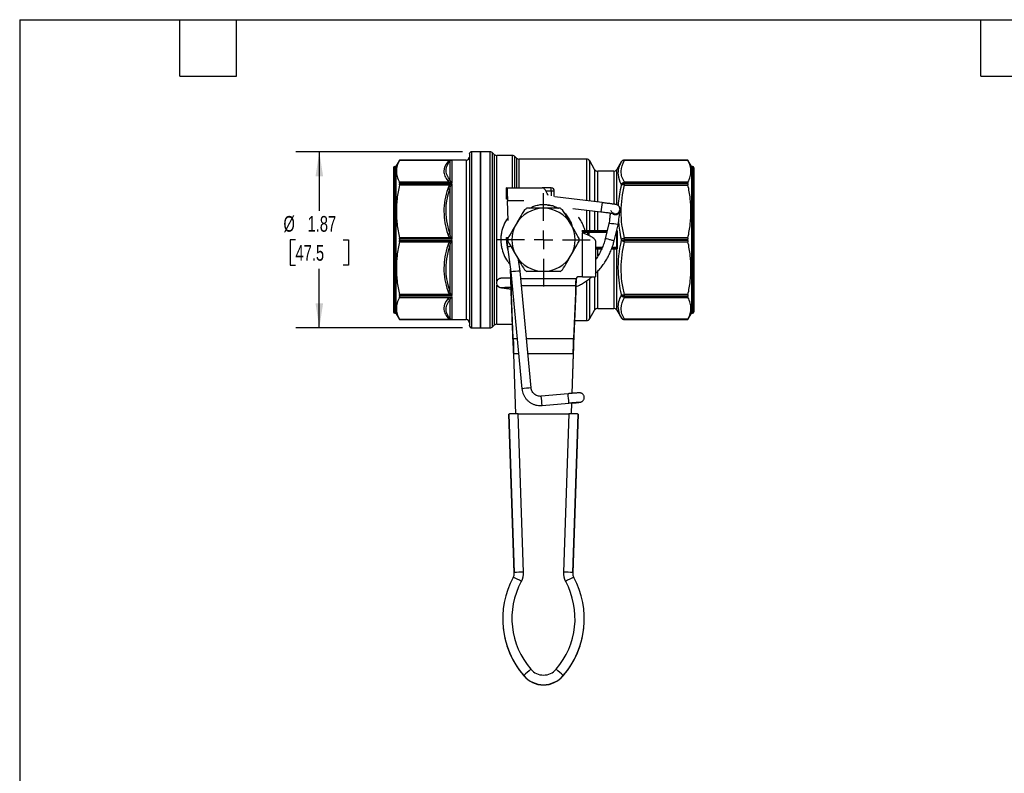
# Model space of a CAD drawing. Header units: inches. Extents: x 0.5 to 21.5, y 0.5 to 16.5.
# Tile 6 of 18: x 0.5 to 10.9, y 8.5 to 16.5. Entities that reach past the tile are written whole.
import ezdxf

# ---------------------------------------------------------------- set-up
doc = ezdxf.new("R2010")
doc.units = ezdxf.units.IN
doc.header["$LTSCALE"] = 2
doc.header["$MEASUREMENT"] = 0
doc.linetypes.add('SLD-Center', pattern=[0.75, 0.6, -0.05, 0.05, -0.05])
doc.linetypes.add('SLD-Solid', pattern=[0])
doc.layers.add('CENTER', color=40, linetype='SLD-Center')
doc.layers.add('DIMENSIONS', color=140, linetype='SLD-Solid', lineweight=25)
doc.layers.add('TEXT', color=140, linetype='SLD-Solid', lineweight=25)
doc.styles.add('SLDTEXTSTYLE0', font='TXT', dxfattribs={"width": 0.7})
doc.dimstyles.new('SLDDIMSTYLE0', dxfattribs={"dimtxt": 0.169922, "dimasz": 0.26, "dimexe": 0, "dimexo": 0.0625, "dimgap": 0.04248, "dimtad": 0, "dimtih": 1, "dimtoh": 1, "dimrnd": 1e-09, "dimzin": 12, "dimdsep": 46, "dimtxsty": 'SLDTEXTSTYLE0', "dimsah": 1, "dimcen": 0.09, "dimadec": 0, "dimazin": 3, "dimtfac": 1, "dimtofl": 0, "dimtmove": 0, "dimatfit": 3, "dimfxl": 0, "dimfrac": 2, "dimtolj": 1, "dimtzin": 12, "dimarcsym": 0})

# ---------------------------------------------------------------- blocks, each defined once
blk = doc.blocks.new('_D_8')
at = {"layer": 'DIMENSIONS'}
for p, q in [((5.199, 15.098), (3.43, 15.098)), ((3.68, 15.098), (3.68, 14.471)), ((3.427, 14.163), (3.37, 14.163)), ((3.37, 14.163), (3.37, 13.893)), ((3.932, 14.163), (3.989, 14.163)), ((3.989, 14.163), (3.989, 13.893)), ((3.37, 13.893), (3.427, 13.893)), ((3.68, 13.228), (3.68, 13.855)), ((3.989, 13.893), (3.932, 13.893)), ((5.199, 13.228), (3.43, 13.228))]:
    blk.add_line(p, q, dxfattribs=at)
for points in [[(3.68, 15.098), (3.64, 14.838), (3.72, 14.838)], [(3.68, 13.228), (3.72, 13.488), (3.64, 13.488)]]:
    blk.add_solid(points, dxfattribs=at)
at = {"layer": 'DIMENSIONS', "char_height": 0.1667, "attachment_point": 1, "style": 'SLDTEXTSTYLE0'}
for s, insert in [('%%c', (3.299, 14.416)), ('1.87', (3.555, 14.416)), ('47.5', (3.427, 14.108))]:
    blk.add_mtext(s, dxfattribs=dict(at, insert=insert))
blk = doc.blocks.new('SW_CENTERMARKSYMBOL_1')
at = {"layer": 'CENTER', "color": 0}
for p, q in [((0, 0.2), (0, 0.494)), ((-0.2, 0), (-0.494, 0)), ((0, 0), (-0.1, 0)), ((0, 0), (0, 0.1)), ((0, 0), (0, -0.1)), ((0, 0), (0.1, 0)), ((0.2, 0), (0.494, 0)), ((0, -0.2), (0, -0.494))]:
    blk.add_line(p, q, dxfattribs=at)

msp = doc.modelspace()

# ---------------------------------------------------------------- linework, layer by layer
for p, q in [((5.272, 15.071), (5.272, 13.256)), ((5.39, 15.098), (5.299, 15.098)), ((5.299, 13.228), (5.299, 15.098)), ((5.491, 15.098), (5.39, 15.098)), ((5.39, 15.098), (5.39, 14.163)), ((5.39, 14.521), (5.39, 15.098)), ((5.491, 15.098), (5.491, 13.228)), ((5.536, 15.07), (5.519, 15.087)), ((5.519, 13.24), (5.519, 15.087)), ((5.536, 15.07), (5.536, 13.256)), ((5.728, 15.059), (5.563, 15.059)), ((5.563, 13.723), (5.563, 15.059)), ((5.728, 15.059), (5.728, 14.714)), ((5.772, 15.031), (5.755, 15.047)), ((5.755, 14.714), (5.755, 15.047)), ((4.532, 15.01), (4.492, 14.941)), ((4.531, 15.007), (5.065, 15.007)), ((5.24, 15.01), (4.532, 15.01)), ((4.532, 15.01), (5.088, 15.01)), ((4.532, 15.01), (4.532, 15.01)), ((5.065, 14.998), (5.065, 14.803)), ((5.088, 14.768), (5.088, 15.01)), ((5.24, 15.01), (5.24, 13.317)), ((5.772, 15.031), (5.772, 14.714)), ((6.517, 15.02), (5.8, 15.02)), ((5.8, 14.714), (5.8, 15.02)), ((6.517, 15.02), (6.517, 14.578)), ((6.602, 14.911), (6.551, 15)), ((6.551, 14.574), (6.551, 15)), ((6.883, 14.99), (6.838, 14.911)), ((6.883, 14.99), (6.883, 14.99)), ((7.59, 15.01), (6.918, 15.01)), ((6.918, 15.007), (6.918, 15.01)), ((7.59, 15.01), (6.918, 15.01)), ((6.918, 15.01), (6.918, 15.01)), ((6.918, 15.007), (7.592, 15.007)), ((7.63, 14.941), (7.59, 15.01)), ((7.59, 15.01), (7.59, 15.01)), ((4.468, 14.929), (4.468, 13.398)), ((4.492, 14.941), (4.48, 14.941)), ((4.48, 14.941), (4.48, 13.386)), ((4.492, 14.941), (4.492, 13.386)), ((6.602, 14.911), (6.602, 14.568)), ((6.804, 14.892), (6.636, 14.892)), ((6.636, 14.564), (6.636, 14.892)), ((6.804, 14.892), (6.804, 14.542)), ((6.838, 14.536), (6.838, 14.911)), ((7.642, 14.941), (7.63, 14.941)), ((7.63, 14.941), (7.63, 13.386)), ((7.642, 14.941), (7.642, 13.386)), ((7.653, 14.929), (7.653, 13.398)), ((5.065, 14.774), (4.531, 14.774)), ((4.531, 14.746), (5.065, 14.746)), ((4.532, 14.768), (4.532, 14.756)), ((5.088, 14.768), (4.532, 14.768)), ((4.532, 14.756), (5.088, 14.756)), ((5.088, 14.171), (5.088, 14.756)), ((6.883, 14.752), (6.883, 14.743)), ((6.918, 14.766), (6.918, 14.775)), ((7.592, 14.775), (6.918, 14.775)), ((6.918, 14.757), (6.918, 14.766)), ((6.918, 14.766), (7.59, 14.766)), ((6.918, 14.745), (6.918, 14.757)), ((7.59, 14.757), (6.918, 14.757)), ((6.918, 14.745), (7.592, 14.745)), ((7.59, 14.757), (7.59, 14.766)), ((5.065, 14.703), (5.065, 14.234)), ((5.665, 14.596), (5.665, 14.714)), ((5.671, 14.714), (5.665, 14.714)), ((5.671, 14.596), (5.671, 14.714)), ((5.671, 14.714), (6.046, 14.714)), ((6.142, 14.714), (6.046, 14.714)), ((6.084, 14.683), (6.142, 14.683)), ((6.142, 14.683), (6.142, 14.714)), ((6.142, 14.683), (6.173, 14.683)), ((6.142, 14.683), (6.142, 14.629)), ((6.173, 14.622), (6.173, 14.683)), ((5.671, 14.596), (5.665, 14.596)), ((5.685, 14.37), (5.676, 14.577)), ((5.852, 14.577), (5.676, 14.577)), ((6.102, 14.53), (6.13, 14.527)), ((6.681, 14.558), (6.18, 14.62)), ((5.39, 13.228), (5.39, 14.521)), ((6.371, 14.497), (6.669, 14.461)), ((6.517, 14.479), (6.517, 14.259)), ((6.551, 14.259), (6.551, 14.475)), ((6.602, 14.469), (6.602, 14.259)), ((6.636, 14.259), (6.636, 14.465)), ((6.871, 14.488), (6.87, 14.492)), ((6.87, 14.482), (6.871, 14.488)), ((6.87, 14.474), (6.87, 14.477)), ((6.871, 14.488), (6.871, 14.492)), ((6.871, 14.479), (6.871, 14.488)), ((6.87, 14.477), (6.871, 14.479)), ((6.754, 14.336), (6.714, 14.174)), ((6.809, 14.151), (6.852, 14.324)), ((6.526, 14.252), (6.467, 14.252)), ((6.468, 14.245), (6.526, 14.245)), ((6.468, 14.239), (6.472, 14.236)), ((6.472, 13.77), (6.472, 14.236)), ((6.517, 14.259), (6.5, 14.259)), ((6.539, 14.252), (6.526, 14.252)), ((6.526, 14.245), (6.526, 14.214)), ((6.733, 14.252), (6.539, 14.252)), ((6.543, 14.206), (6.542, 14.245)), ((6.542, 14.245), (6.732, 14.245)), ((6.735, 14.259), (6.636, 14.259)), ((6.832, 14.245), (6.835, 14.245)), ((6.838, 14.259), (6.838, 14.268)), ((5.065, 14.183), (4.531, 14.183)), ((4.531, 14.143), (5.065, 14.143)), ((5.088, 14.171), (4.532, 14.171)), ((4.532, 14.171), (4.532, 14.155)), ((4.532, 14.155), (5.088, 14.155)), ((5.088, 13.571), (5.088, 14.155)), ((5.39, 14.163), (5.39, 13.228)), ((5.665, 14.183), (5.678, 14.086)), ((5.665, 14.163), (5.666, 14.179)), ((5.666, 14.183), (5.666, 14.189)), ((6.61, 14.151), (6.61, 13.77)), ((6.883, 14.17), (6.883, 14.157)), ((6.918, 14.17), (6.918, 14.185)), ((7.592, 14.185), (6.918, 14.185)), ((6.918, 14.157), (6.918, 14.17)), ((6.918, 14.17), (7.59, 14.17)), ((6.918, 14.142), (6.918, 14.157)), ((7.59, 14.157), (6.918, 14.157)), ((6.918, 14.142), (7.592, 14.142)), ((7.59, 14.157), (7.59, 14.17)), ((5.065, 14.093), (5.065, 13.623)), ((5.678, 14.086), (5.712, 13.822)), ((6.683, 14.082), (6.61, 14.082)), ((6.61, 14.075), (6.68, 14.075)), ((6.636, 13.992), (6.636, 14.068)), ((6.636, 14.068), (6.677, 14.068)), ((6.783, 14.068), (6.804, 14.068)), ((6.785, 14.075), (6.831, 14.075)), ((6.835, 14.082), (6.788, 14.082)), ((6.804, 14.068), (6.804, 13.435)), ((6.838, 13.415), (6.838, 14.067)), ((5.81, 13.831), (5.794, 13.952)), ((5.712, 13.752), (5.708, 13.853)), ((5.712, 13.822), (5.83, 12.581)), ((5.928, 12.591), (5.81, 13.831)), ((6.636, 13.435), (6.636, 13.831)), ((5.712, 13.752), (5.719, 13.752)), ((5.712, 13.751), (5.712, 13.75)), ((5.818, 13.752), (6.406, 13.752)), ((6.405, 13.751), (6.405, 13.75)), ((6.472, 13.77), (6.425, 13.77)), ((6.472, 13.77), (6.61, 13.77)), ((6.517, 13.727), (6.517, 13.307)), ((6.551, 13.327), (6.551, 13.752)), ((6.602, 13.77), (6.602, 13.415)), ((5.563, 13.268), (5.563, 13.683)), ((5.738, 13.117), (5.716, 13.674)), ((5.716, 13.674), (5.716, 13.615)), ((5.726, 13.674), (5.716, 13.674)), ((5.738, 13.058), (5.716, 13.615)), ((6.402, 13.674), (5.825, 13.674)), ((6.402, 13.674), (6.379, 13.117)), ((6.402, 13.615), (6.379, 13.058)), ((6.402, 13.615), (6.402, 13.674)), ((5.065, 13.581), (4.531, 13.581)), ((4.531, 13.552), (5.065, 13.552)), ((4.532, 13.571), (4.532, 13.559)), ((5.088, 13.571), (4.532, 13.571)), ((4.532, 13.559), (5.088, 13.559)), ((5.065, 13.524), (5.065, 13.329)), ((5.088, 13.317), (5.088, 13.559)), ((6.883, 13.583), (6.883, 13.574)), ((7.592, 13.582), (6.918, 13.582)), ((6.918, 13.569), (6.918, 13.582)), ((6.918, 13.569), (7.59, 13.569)), ((6.918, 13.56), (6.918, 13.569)), ((6.918, 13.552), (6.918, 13.56)), ((7.59, 13.56), (6.918, 13.56)), ((6.918, 13.552), (7.592, 13.552)), ((7.59, 13.56), (7.59, 13.569)), ((4.48, 13.386), (4.492, 13.386)), ((4.492, 13.386), (4.532, 13.317)), ((6.551, 13.327), (6.602, 13.415)), ((6.636, 13.435), (6.804, 13.435)), ((6.838, 13.415), (6.883, 13.337)), ((7.59, 13.317), (7.63, 13.386)), ((7.63, 13.386), (7.642, 13.386)), ((5.065, 13.319), (4.531, 13.319)), ((4.532, 13.317), (5.24, 13.317)), ((4.532, 13.317), (4.532, 13.317)), ((5.088, 13.317), (4.532, 13.317)), ((5.728, 13.327), (5.728, 13.268)), ((6.389, 13.307), (6.517, 13.307)), ((6.883, 13.337), (6.883, 13.337)), ((7.592, 13.32), (6.918, 13.32)), ((6.918, 13.317), (6.918, 13.32)), ((6.918, 13.317), (7.59, 13.317)), ((6.918, 13.317), (7.59, 13.317)), ((6.918, 13.317), (6.918, 13.317)), ((7.59, 13.317), (7.59, 13.317)), ((5.299, 13.228), (5.39, 13.228)), ((5.39, 13.228), (5.491, 13.228)), ((5.519, 13.24), (5.536, 13.256)), ((5.563, 13.268), (5.728, 13.268)), ((5.728, 13.268), (5.73, 13.268)), ((5.738, 13.058), (5.738, 13.117)), ((5.738, 13.117), (5.779, 13.117)), ((5.878, 13.117), (6.379, 13.117)), ((6.379, 13.117), (6.379, 13.058)), ((5.765, 12.317), (5.743, 12.952)), ((5.743, 12.952), (5.743, 12.948)), ((5.795, 12.952), (5.743, 12.952)), ((5.765, 12.317), (5.743, 12.948)), ((6.375, 12.952), (5.894, 12.952)), ((6.375, 12.952), (6.36, 12.533)), ((6.375, 12.948), (6.36, 12.533)), ((6.375, 12.948), (6.375, 12.952)), ((6.32, 12.529), (6.036, 12.502)), ((6.045, 12.404), (6.329, 12.431)), ((6.357, 12.434), (6.353, 12.317)), ((6.357, 12.434), (6.353, 12.317)), ((5.691, 12.314), (5.749, 10.63)), ((5.691, 12.311), (5.691, 12.314)), ((5.749, 10.627), (5.691, 12.311)), ((5.847, 10.637), (5.789, 12.317)), ((5.789, 12.317), (6.329, 12.317)), ((6.329, 12.317), (6.271, 10.637)), ((6.369, 10.63), (6.427, 12.314)), ((6.427, 12.311), (6.369, 10.627)), ((6.427, 12.311), (6.427, 12.314)), ((5.749, 10.63), (5.749, 10.627)), ((5.749, 10.624), (5.749, 10.627)), ((6.369, 10.627), (6.369, 10.63)), ((6.369, 10.627), (6.369, 10.624)), ((5.626, 10.14), (5.626, 10.138)), ((6.492, 10.138), (6.492, 10.14)), ((5.85, 9.534), (5.85, 9.537)), ((6.268, 9.534), (6.268, 9.537))]:
    msp.add_line(p, q)
at = {"flags": 128}
msp.add_lwpolyline([(6.602, 14.259), (6.595, 14.259), (6.589, 14.259), (6.583, 14.259), (6.576, 14.259), (6.57, 14.259), (6.563, 14.259), (6.557, 14.259), (6.551, 14.259)], dxfattribs=at)
for centre, radius, start, end in [((5.299, 15.071), 0.0276, 90, 180), ((5.491, 15.059), 0.0394, 45, 90), ((5.563, 15.098), 0.0394, 225, 270), ((5.728, 15.02), 0.0394, 45, 90), ((5.24, 15.041), 0.0315, 270, 0), ((5.8, 15.059), 0.0394, 225, 270), ((6.517, 14.98), 0.0394, 30, 90), ((6.918, 14.97), 0.0394, 90, 150), ((6.918, 14.97), 0.0394, 89.9997, 149.9988), ((4.48, 14.929), 0.0118, 90, 180), ((6.636, 14.931), 0.0394, 210, 270), ((6.804, 14.931), 0.0394, 270, 330), ((7.642, 14.929), 0.0118, 0, 90), ((6.916, 14.722), 0.044, 87.621, 137.1048), ((6.916, 14.713), 0.0444, 87.564, 136.5377), ((6.142, 14.683), 0.0315, 0, 90), ((14.673, 13.527), 8.058, 172.6512, 173.351), ((6.059, 14.163), 0.335, 90, 150), ((6.059, 14.163), 0.378, 117.6972, 122.3028), ((6.059, 14.163), 0.335, 30, 90), ((6.059, 14.163), 0.378, 57.6972, 62.3028), ((6.821, 14.48), 0.0492, 225.4748, 352.99), ((6.821, 14.488), 0.0492, 253.7945, 352.9908), ((6.059, 14.163), 0.335, 150, 210), ((6.059, 14.163), 0.335, 330, 30), ((6.699, 13.478), 0.86, 79.7195, 86.2795), ((5.71, 13.978), 0.21, 96.8339, 102.414), ((6.059, 14.163), 0.394, 180, 195.5585), ((6.059, 14.163), 0.378, 177.6972, 182.3028), ((6.059, 14.163), 0.378, 357.6972, 2.3028), ((6.914, 11.202), 2.968, 89.9283, 90.5865), ((6.914, 17.125), 2.968, 269.4135, 270.0717), ((5.768, 13.627), 0.468, 96.646, 101.1192), ((6.059, 14.163), 0.335, 210, 270), ((6.059, 14.163), 0.335, 270, 330), ((5.84, 12.998), 0.834, 92.0689, 98.8359), ((6.059, 14.163), 0.378, 237.6972, 242.3028), ((6.059, 14.163), 0.378, 297.6972, 302.3028), ((6.425, 13.75), 0.0197, 90, 172.7877), ((6.916, 13.614), 0.0444, 223.4623, 272.436), ((6.916, 13.604), 0.044, 222.8952, 272.379), ((4.48, 13.398), 0.0118, 180, 270), ((6.636, 13.396), 0.0394, 90, 150), ((6.804, 13.396), 0.0394, 30, 90), ((7.642, 13.398), 0.0118, 270, 360), ((5.24, 13.285), 0.0315, 360, 90), ((6.517, 13.346), 0.0394, 270, 330), ((6.918, 13.356), 0.0394, 210, 270), ((6.918, 13.356), 0.0394, 210.0012, 270.0003), ((5.299, 13.256), 0.0276, 180, 270), ((5.491, 13.268), 0.0394, 270, 315), ((5.563, 13.228), 0.0394, 90, 135), ((5.959, 11.757), 0.834, 92.0696, 98.8346), ((-1.509, 11.733), 7.584, 5.0793, 5.8229), ((-1.248, 11.758), 7.607, 5.0805, 5.8218), ((6.55, 10.14), 0.924, 151.6081, 220.7716), ((5.651, 10.627), 0.0983, 331.6072, 1.9775), ((5.443, 9.884), 0.756, 59.7527, 67.1004), ((5.847, 9.925), 0.712, 89.9984, 97.9439), ((5.651, 10.63), 0.197, 331.6072, 1.9775), ((5.568, 10.14), 0.924, 319.2284, 28.3919), ((6.467, 10.63), 0.197, 178.0225, 208.3928), ((6.271, 9.925), 0.712, 82.0561, 90.0016), ((6.675, 9.884), 0.756, 112.8996, 120.2473), ((6.467, 10.627), 0.0983, 178.0225, 208.3928), ((6.55, 10.144), 0.826, 151.608, 220.7716), ((5.568, 10.144), 0.826, 319.2287, 28.3917), ((6.55, 10.138), 0.924, 180.0022, 220.7697), ((5.568, 10.138), 0.924, 319.2303, 359.9978), ((6.567, 8.822), 1.012, 129.3624, 135.0643), ((6.059, 9.717), 0.276, 220.7739, 319.2261), ((6.059, 9.714), 0.276, 220.7739, 319.2261), ((6.059, 9.72), 0.177, 220.7732, 319.2268), ((5.551, 8.822), 1.012, 44.9357, 50.6376)]:
    msp.add_arc(centre, radius, start, end)
for centre, major_axis, ratio, start_param, end_param in [((6.834, 14.253), (0.00675, 0.00472), 0.540342, 0.627953, 0.703117), ((6.762, 14.163), (0.0474, -0.0118), 0.019696, 1.575365, 3.142341), ((6.762, 14.163), (0.0474, -0.0118), 0.019696, 6.281286, 7.85855), ((6.828, 14.078), (0.00407, -0.00263), 0.399009, 5.729649, 5.803931), ((6.834, 14.073), (0.00675, -0.00472), 0.540342, 5.580068, 5.655233), ((5.61, 13.706), (0.0489, -0.0058), 0.992351, 3.138408, 3.660122), ((5.61, 13.706), (0.0489, -0.0058), 0.992351, 3.138408, 3.305324), ((5.61, 13.706), (0.0489, -0.0058), 0.992351, 2.759333, 3.138408), ((5.61, 13.706), (0.0489, -0.0058), 0.992351, 3.61368, 4.98987), ((5.61, 13.706), (0.0489, -0.0058), 0.992351, 3.660122, 4.989868), ((5.789, 12.314), (0.0985, 0), 0.034879, 1.570796, 3.141593), ((6.329, 12.314), (0.0985, 0), 0.034879, 0, 1.570796)]:
    msp.add_ellipse(centre, major_axis=major_axis, ratio=ratio, start_param=start_param, end_param=end_param)
for points, knots in [([(4.531, 15.007), (4.519, 14.986), (4.511, 14.967), (4.5, 14.928), (4.498, 14.91), (4.498, 14.872), (4.5, 14.853), (4.511, 14.815), (4.519, 14.795), (4.531, 14.774)], [0, 0, 0, 0, 0.25, 0.25, 0.5, 0.5, 0.75, 0.75, 1, 1, 1, 1]), ([(5.043, 14.991), (5.018, 14.958), (5.003, 14.925), (5.002, 14.874), (5.006, 14.857), (5.02, 14.823), (5.03, 14.807), (5.043, 14.791)], [0, 0, 0, 0, 0.5, 0.5, 0.75, 0.75, 1, 1, 1, 1]), ([(5.065, 14.803), (5.044, 14.829), (5.01, 14.894), (5.036, 14.961), (5.065, 14.998)], [0, 0, 0, 0, 0.575193, 1.342116, 1.342116, 1.342116, 1.342116]), ([(5.088, 15.01), (5.088, 15.01), (5.087, 15.01), (5.08, 15.01), (5.072, 15.009), (5.065, 15.007)], [-0.08395482, -0.08395482, -0.08395482, -0.08395482, -0.08246334, -0.08246334, 0, 0, 0, 0]), ([(5.076, 15.007), (5.08, 15.009), (5.084, 15.01), (5.088, 15.01), (5.088, 15.01), (5.088, 15.01)], [-0.08395482, -0.08395482, -0.08395482, -0.08395482, -0.00149148, -0.00149148, 0, 0, 0, 0]), ([(6.883, 14.99), (6.859, 14.947), (6.837, 14.867), (6.865, 14.786), (6.883, 14.752)], [0, 0, 0, 0, 0.88516, 1.54903, 1.54903, 1.54903, 1.54903]), ([(6.918, 14.775), (6.907, 14.794), (6.898, 14.813), (6.886, 14.852), (6.883, 14.871), (6.884, 14.93), (6.896, 14.969), (6.918, 15.007)], [0, 0, 0, 0, 0.25, 0.25, 0.5, 0.5, 1, 1, 1, 1]), ([(7.592, 14.775), (7.603, 14.795), (7.611, 14.815), (7.622, 14.853), (7.624, 14.872), (7.624, 14.909), (7.622, 14.928), (7.611, 14.966), (7.603, 14.986), (7.592, 15.007)], [0, 0, 0, 0, 0.25, 0.25, 0.5, 0.5, 0.75, 0.75, 1, 1, 1, 1]), ([(4.531, 14.746), (4.519, 14.696), (4.511, 14.648), (4.5, 14.555), (4.498, 14.51), (4.498, 14.419), (4.5, 14.374), (4.511, 14.281), (4.519, 14.234), (4.531, 14.183)], [0, 0, 0, 0, 0.25, 0.25, 0.5, 0.5, 0.75, 0.75, 1, 1, 1, 1]), ([(5.065, 14.774), (5.072, 14.773), (5.08, 14.77), (5.087, 14.768), (5.088, 14.768), (5.088, 14.768)], [-0.00149148, -0.00149148, -0.00149148, -0.00149148, 0.08097186, 0.08097186, 0.08246334, 0.08246334, 0.08246334, 0.08246334]), ([(5.088, 14.756), (5.088, 14.756), (5.087, 14.756), (5.08, 14.753), (5.072, 14.75), (5.065, 14.746)], [-0.08395478, -0.08395478, -0.08395478, -0.08395478, -0.08246738, -0.08246738, 0, 0, 0, 0]), ([(5.088, 14.768), (5.088, 14.768), (5.088, 14.768), (5.084, 14.773), (5.08, 14.778), (5.076, 14.782)], [-0.00149148, -0.00149148, -0.00149148, -0.00149148, 0, 0, 0.08246334, 0.08246334, 0.08246334, 0.08246334]), ([(5.076, 14.738), (5.08, 14.744), (5.084, 14.75), (5.088, 14.756), (5.088, 14.756), (5.088, 14.756)], [-0.08395478, -0.08395478, -0.08395478, -0.08395478, -0.0014874, -0.0014874, 0, 0, 0, 0]), ([(6.883, 14.743), (6.877, 14.711), (6.864, 14.648), (6.854, 14.576), (6.852, 14.535), (6.852, 14.527)], [0, 0, 0, 0, 0.448494, 0.88272, 1, 1, 1, 1]), ([(6.918, 14.185), (6.907, 14.231), (6.898, 14.277), (6.886, 14.371), (6.883, 14.418), (6.884, 14.559), (6.896, 14.653), (6.918, 14.745)], [0, 0, 0, 0, 0.25, 0.25, 0.5, 0.5, 1, 1, 1, 1]), ([(7.592, 14.185), (7.603, 14.235), (7.611, 14.282), (7.622, 14.375), (7.624, 14.42), (7.624, 14.51), (7.622, 14.555), (7.611, 14.647), (7.603, 14.695), (7.592, 14.745)], [0, 0, 0, 0, 0.25, 0.25, 0.5, 0.5, 0.75, 0.75, 1, 1, 1, 1]), ([(5.043, 14.706), (5.03, 14.667), (5.02, 14.627), (5.006, 14.546), (5.002, 14.505), (5.003, 14.383), (5.018, 14.301), (5.043, 14.223)], [0, 0, 0, 0, 0.25, 0.25, 0.5, 0.5, 1, 1, 1, 1]), ([(5.065, 14.234), (5.036, 14.32), (5.01, 14.48), (5.044, 14.638), (5.065, 14.703)], [0, 0, 0, 0, 0.766914, 1.3421, 1.3421, 1.3421, 1.3421]), ([(5.671, 14.714), (5.671, 14.714), (5.672, 14.714), (5.672, 14.708), (5.673, 14.702), (5.674, 14.682), (5.674, 14.669), (5.675, 14.643), (5.675, 14.63), (5.676, 14.604), (5.676, 14.59), (5.676, 14.577)], [0, 0, 0, 0, 0.0682739, 0.0682739, 0.2050778, 0.2050778, 0.3418748, 0.3418748, 0.4465485, 0.4465485, 0.5512219, 0.5512219, 0.5512219, 0.5512219]), ([(6.108, 14.635), (6.105, 14.641), (6.097, 14.66), (6.083, 14.686), (6.065, 14.71), (6.052, 14.713), (6.046, 14.714)], [0, 0, 0, 0, 0.129996, 0.389068, 0.694378, 1, 1, 1, 1]), ([(5.914, 14.498), (5.921, 14.502), (5.942, 14.515), (5.979, 14.528), (6.025, 14.538), (6.072, 14.54), (6.119, 14.536), (6.165, 14.523), (6.198, 14.51), (6.214, 14.5), (6.217, 14.498)], [0, 0, 0, 0, 0.083325, 0.227113, 0.372966, 0.520902, 0.6696, 0.818277, 0.967003, 1, 1, 1, 1]), ([(6.102, 14.53), (6.102, 14.53), (6.102, 14.531), (6.103, 14.535), (6.103, 14.536)], [0, 0, 0, 0, 0.870385, 1, 1, 1, 1]), ([(6.87, 14.492), (6.87, 14.495), (6.869, 14.503), (6.865, 14.513), (6.859, 14.521), (6.852, 14.528), (6.845, 14.532), (6.839, 14.534), (6.835, 14.536), (6.832, 14.537), (6.827, 14.538), (6.82, 14.539), (6.809, 14.541), (6.793, 14.543), (6.773, 14.546), (6.752, 14.549), (6.728, 14.552), (6.704, 14.555), (6.688, 14.557), (6.681, 14.558)], [0, 0, 0, 0, 0.0366211, 0.0788259, 0.1162594, 0.1494123, 0.1782602, 0.202774, 0.2235719, 0.2486177, 0.2897573, 0.3667223, 0.4580828, 0.5550625, 0.6482276, 0.7402573, 0.8318414, 0.9232229, 1, 1, 1, 1]), ([(5.857, 14.483), (5.841, 14.455), (5.826, 14.429), (5.797, 14.379), (5.783, 14.355), (5.769, 14.331)], [0, 0, 0, 0, 0.5, 0.5, 1, 1, 1, 1]), ([(6.059, 14.498), (6.031, 14.498), (6.003, 14.498), (5.945, 14.498), (5.915, 14.498), (5.883, 14.498)], [0, 0, 0, 0, 0.5, 0.5, 1, 1, 1, 1]), ([(6.235, 14.498), (6.203, 14.498), (6.173, 14.498), (6.115, 14.498), (6.087, 14.498), (6.059, 14.498)], [0, 0, 0, 0, 0.5, 0.5, 1, 1, 1, 1]), ([(6.349, 14.331), (6.335, 14.355), (6.321, 14.379), (6.292, 14.429), (6.277, 14.455), (6.261, 14.483)], [0, 0, 0, 0, 0.5, 0.5, 1, 1, 1, 1]), ([(6.28, 14.45), (6.281, 14.449), (6.295, 14.437), (6.316, 14.409), (6.341, 14.366), (6.356, 14.333), (6.359, 14.314), (6.36, 14.312)], [0, 0, 0, 0, 0.032586, 0.33395, 0.642254, 0.957433, 1, 1, 1, 1]), ([(6.669, 14.461), (6.673, 14.46), (6.686, 14.458), (6.707, 14.456), (6.731, 14.453), (6.753, 14.45), (6.772, 14.447), (6.788, 14.445), (6.8, 14.443), (6.806, 14.442), (6.808, 14.441), (6.808, 14.441), (6.806, 14.442), (6.802, 14.443), (6.796, 14.446), (6.787, 14.453), (6.779, 14.462), (6.776, 14.47), (6.775, 14.474)], [0, 0, 0, 0, 0.050546, 0.14692, 0.243321, 0.339578, 0.435552, 0.530964, 0.625135, 0.702125, 0.755348, 0.788958, 0.814371, 0.834547, 0.862542, 0.901011, 0.95788, 1, 1, 1, 1]), ([(6.768, 14.448), (6.767, 14.442), (6.766, 14.431), (6.763, 14.409), (6.761, 14.386), (6.758, 14.361), (6.755, 14.344), (6.754, 14.336)], [0, 0, 0, 0, 0.1900275, 0.3932678, 0.5966483, 0.8000926, 1, 1, 1, 1]), ([(6.852, 14.324), (6.853, 14.329), (6.854, 14.342), (6.857, 14.363), (6.86, 14.387), (6.863, 14.41), (6.865, 14.429), (6.867, 14.446), (6.869, 14.46), (6.87, 14.469), (6.87, 14.473), (6.87, 14.475), (6.87, 14.476), (6.87, 14.477), (6.871, 14.478), (6.871, 14.479)], [0, 0, 0, 0, 0.057739, 0.167844, 0.278055, 0.388279, 0.498529, 0.608832, 0.719248, 0.829964, 0.941896, 0.968447, 0.982216, 0.991606, 1, 1, 1, 1]), ([(5.684, 14.4), (5.681, 14.397), (5.662, 14.373), (5.636, 14.321), (5.615, 14.257), (5.607, 14.203), (5.606, 14.163), (5.608, 14.123), (5.616, 14.069), (5.636, 14.005), (5.667, 13.945), (5.693, 13.916), (5.701, 13.906)], [0, 0, 0, 0, 0.0232334, 0.1744771, 0.3257892, 0.400273, 0.4748795, 0.5500593, 0.624719, 0.7752178, 0.9258112, 1, 1, 1, 1]), ([(5.769, 14.331), (5.755, 14.306), (5.741, 14.282), (5.712, 14.232), (5.697, 14.206), (5.681, 14.178)], [0, 0, 0, 0, 0.5, 0.5, 1, 1, 1, 1]), ([(6.437, 14.178), (6.421, 14.206), (6.406, 14.232), (6.377, 14.282), (6.363, 14.306), (6.349, 14.331)], [0, 0, 0, 0, 0.5, 0.5, 1, 1, 1, 1]), ([(6.5, 14.259), (6.495, 14.276), (6.486, 14.309), (6.463, 14.356), (6.444, 14.389), (6.431, 14.404), (6.43, 14.405)], [0, 0, 0, 0, 0.3150624, 0.6364206, 0.9565463, 1, 1, 1, 1]), ([(6.855, 14.347), (6.858, 14.32), (6.864, 14.261), (6.876, 14.202), (6.883, 14.17)], [0, 0, 0, 0, 0.448344, 1, 1, 1, 1]), ([(6.5, 14.259), (6.495, 14.259), (6.484, 14.258), (6.473, 14.258), (6.468, 14.258), (6.467, 14.258)], [0, 0, 0, 0, 0.452709, 0.90759, 1, 1, 1, 1]), ([(6.61, 14.151), (6.61, 14.154), (6.609, 14.158), (6.603, 14.17), (6.595, 14.177), (6.572, 14.192), (6.558, 14.2), (6.531, 14.212), (6.52, 14.217), (6.496, 14.227), (6.484, 14.231), (6.472, 14.236)], [0, 0, 0, 0, 0.0789561, 0.0789561, 0.2372305, 0.2372305, 0.3954967, 0.3954967, 0.494179, 0.494179, 0.5928616, 0.5928616, 0.5928616, 0.5928616]), ([(6.5, 14.259), (6.5, 14.257), (6.5, 14.255), (6.5, 14.253), (6.5, 14.252), (6.5, 14.252)], [0, 0, 0, 0, 0.5, 0.5, 1, 1, 1, 1]), ([(6.517, 14.259), (6.517, 14.257), (6.517, 14.253), (6.517, 14.252), (6.517, 14.252)], [0, 0, 0, 0, 0.571429, 1, 1, 1, 1]), ([(6.526, 14.245), (6.526, 14.247), (6.526, 14.249), (6.526, 14.251), (6.526, 14.252), (6.526, 14.252)], [0, 0, 0, 0, 0.5, 0.5, 1, 1, 1, 1]), ([(6.542, 14.245), (6.542, 14.246), (6.542, 14.25), (6.54, 14.252), (6.539, 14.252)], [0, 0, 0, 0, 0.428571, 1, 1, 1, 1]), ([(6.551, 14.259), (6.551, 14.257), (6.552, 14.253), (6.556, 14.252), (6.557, 14.252)], [0, 0, 0, 0, 0.571429, 1, 1, 1, 1]), ([(6.609, 14.252), (6.607, 14.252), (6.604, 14.253), (6.602, 14.257), (6.602, 14.259)], [0, 0, 0, 0, 0.428571, 1, 1, 1, 1]), ([(6.636, 14.252), (6.636, 14.252), (6.636, 14.254), (6.636, 14.257), (6.636, 14.259)], [0, 0, 0, 0, 0.571429, 1, 1, 1, 1]), ([(6.834, 14.253), (6.835, 14.253), (6.836, 14.254), (6.837, 14.256), (6.838, 14.258), (6.838, 14.259)], [0, 0, 0, 0, 0.230015, 0.614501, 1, 1, 1, 1]), ([(6.834, 14.253), (6.835, 14.254), (6.836, 14.254), (6.837, 14.256), (6.837, 14.258), (6.838, 14.259)], [0, 0, 0, 0, 0.1775998, 0.5882577, 1, 1, 1, 1]), ([(6.834, 14.25), (6.834, 14.25), (6.834, 14.249), (6.834, 14.247), (6.835, 14.246), (6.835, 14.245)], [0, 0, 0, 0, 0.035309, 0.50904, 1, 1, 1, 1]), ([(6.835, 14.245), (6.837, 14.245), (6.841, 14.245), (6.844, 14.245), (6.845, 14.245)], [0, 0, 0, 0, 0.571429, 1, 1, 1, 1]), ([(4.531, 14.143), (4.519, 14.093), (4.511, 14.045), (4.5, 13.952), (4.498, 13.907), (4.498, 13.817), (4.5, 13.771), (4.511, 13.679), (4.519, 13.631), (4.531, 13.581)], [0, 0, 0, 0, 0.25, 0.25, 0.5, 0.5, 0.75, 0.75, 1, 1, 1, 1]), ([(5.065, 14.183), (5.072, 14.18), (5.08, 14.176), (5.087, 14.172), (5.088, 14.172), (5.088, 14.171)], [-0.0014874, -0.0014874, -0.0014874, -0.0014874, 0.08097998, 0.08097998, 0.08246738, 0.08246738, 0.08246738, 0.08246738]), ([(5.088, 14.155), (5.088, 14.155), (5.087, 14.155), (5.08, 14.151), (5.072, 14.147), (5.065, 14.143)], [-0.08395482, -0.08395482, -0.08395482, -0.08395482, -0.08246334, -0.08246334, 0, 0, 0, 0]), ([(5.088, 14.171), (5.088, 14.172), (5.088, 14.172), (5.084, 14.179), (5.08, 14.187), (5.076, 14.194)], [-0.0014874, -0.0014874, -0.0014874, -0.0014874, 0, 0, 0.08246738, 0.08246738, 0.08246738, 0.08246738]), ([(5.076, 14.132), (5.08, 14.14), (5.084, 14.147), (5.088, 14.155), (5.088, 14.155), (5.088, 14.155)], [-0.08395482, -0.08395482, -0.08395482, -0.08395482, -0.00149148, -0.00149148, 0, 0, 0, 0]), ([(5.681, 14.148), (5.697, 14.12), (5.712, 14.095), (5.741, 14.045), (5.755, 14.021), (5.769, 13.996)], [0, 0, 0, 0, 0.5, 0.5, 1, 1, 1, 1]), ([(6.349, 13.996), (6.363, 14.021), (6.377, 14.045), (6.406, 14.095), (6.421, 14.12), (6.437, 14.148)], [0, 0, 0, 0, 0.5, 0.5, 1, 1, 1, 1]), ([(6.714, 14.174), (6.714, 14.173), (6.71, 14.155), (6.698, 14.119), (6.678, 14.068), (6.653, 14.019), (6.63, 13.981), (6.615, 13.96), (6.61, 13.954)], [0, 0, 0, 0, 0.012349, 0.233402, 0.456275, 0.68114, 0.908232, 1, 1, 1, 1]), ([(6.61, 13.806), (6.618, 13.814), (6.639, 13.834), (6.67, 13.87), (6.702, 13.913), (6.731, 13.958), (6.757, 14.007), (6.779, 14.057), (6.797, 14.105), (6.805, 14.137), (6.809, 14.151)], [0, 0, 0, 0, 0.083882, 0.21619, 0.34964, 0.484145, 0.619635, 0.756057, 0.893371, 1, 1, 1, 1]), ([(6.883, 14.157), (6.859, 14.049), (6.837, 13.855), (6.865, 13.663), (6.883, 13.583)], [0, 0, 0, 0, 0.88516, 1.54903, 1.54903, 1.54903, 1.54903]), ([(6.918, 13.582), (6.907, 13.628), (6.898, 13.674), (6.886, 13.768), (6.883, 13.815), (6.884, 13.956), (6.896, 14.05), (6.918, 14.142)], [0, 0, 0, 0, 0.25, 0.25, 0.5, 0.5, 1, 1, 1, 1]), ([(7.592, 13.582), (7.603, 13.632), (7.611, 13.679), (7.622, 13.772), (7.624, 13.817), (7.624, 13.907), (7.622, 13.952), (7.611, 14.045), (7.603, 14.092), (7.592, 14.142)], [0, 0, 0, 0, 0.25, 0.25, 0.5, 0.5, 0.75, 0.75, 1, 1, 1, 1]), ([(5.043, 14.103), (5.018, 14.025), (5.003, 13.944), (5.002, 13.821), (5.006, 13.78), (5.02, 13.7), (5.03, 13.66), (5.043, 13.621)], [0, 0, 0, 0, 0.5, 0.5, 0.75, 0.75, 1, 1, 1, 1]), ([(5.065, 13.623), (5.044, 13.688), (5.01, 13.847), (5.036, 14.006), (5.065, 14.093)], [0, 0, 0, 0, 0.575193, 1.342116, 1.342116, 1.342116, 1.342116]), ([(6.61, 14.068), (6.612, 14.068), (6.617, 14.068), (6.626, 14.068), (6.633, 14.068), (6.636, 14.068)], [0, 0, 0, 0, 0.315639, 0.669417, 1, 1, 1, 1]), ([(6.636, 14.075), (6.636, 14.075), (6.636, 14.074), (6.636, 14.072), (6.636, 14.07), (6.636, 14.068)], [0, 0, 0, 0, 0.5, 0.5, 1, 1, 1, 1]), ([(6.804, 14.075), (6.804, 14.075), (6.804, 14.073), (6.804, 14.069), (6.804, 14.068)], [0, 0, 0, 0, 0.571429, 1, 1, 1, 1]), ([(6.831, 14.075), (6.833, 14.075), (6.836, 14.073), (6.838, 14.069), (6.838, 14.067)], [0, 0, 0, 0, 0.571429, 1, 1, 1, 1]), ([(6.831, 14.075), (6.833, 14.075), (6.836, 14.073), (6.837, 14.069), (6.838, 14.067)], [0, 0, 0, 0, 0.571429, 1, 1, 1, 1]), ([(6.835, 14.082), (6.836, 14.082), (6.84, 14.082), (6.844, 14.082), (6.845, 14.082)], [0, 0, 0, 0, 0.428571, 1, 1, 1, 1]), ([(5.769, 13.996), (5.783, 13.971), (5.797, 13.947), (5.826, 13.897), (5.841, 13.872), (5.857, 13.844)], [0, 0, 0, 0, 0.5, 0.5, 1, 1, 1, 1]), ([(5.797, 13.932), (5.799, 13.93), (5.804, 13.925), (5.81, 13.921), (5.814, 13.918)], [0, 0, 0, 0, 0.340635, 1, 1, 1, 1]), ([(6.261, 13.844), (6.277, 13.872), (6.292, 13.897), (6.321, 13.947), (6.335, 13.971), (6.349, 13.996)], [0, 0, 0, 0, 0.5, 0.5, 1, 1, 1, 1]), ([(5.883, 13.829), (5.915, 13.829), (5.945, 13.829), (6.003, 13.829), (6.031, 13.829), (6.059, 13.829)], [0, 0, 0, 0, 0.5, 0.5, 1, 1, 1, 1]), ([(6.059, 13.829), (6.087, 13.829), (6.115, 13.829), (6.173, 13.829), (6.203, 13.829), (6.235, 13.829)], [0, 0, 0, 0, 0.5, 0.5, 1, 1, 1, 1]), ([(5.712, 13.757), (5.709, 13.757), (5.703, 13.757), (5.693, 13.757), (5.68, 13.757), (5.666, 13.757), (5.653, 13.756), (5.641, 13.756), (5.631, 13.756), (5.622, 13.756), (5.616, 13.755), (5.61, 13.755), (5.606, 13.755), (5.601, 13.754), (5.595, 13.753), (5.589, 13.75), (5.581, 13.746), (5.572, 13.739), (5.568, 13.732), (5.567, 13.729)], [0, 0, 0, 0, 0.040591, 0.085836, 0.159729, 0.233824, 0.310588, 0.387372, 0.462923, 0.536098, 0.60597, 0.672038, 0.736116, 0.784382, 0.814126, 0.843544, 0.889465, 0.952038, 1, 1, 1, 1]), ([(5.712, 13.752), (5.712, 13.752), (5.712, 13.752), (5.712, 13.751), (5.712, 13.751), (5.712, 13.751)], [0, 0, 0, 0, 0.001714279, 0.001714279, 0.003428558, 0.003428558, 0.003428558, 0.003428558]), ([(5.712, 13.75), (5.712, 13.75), (5.712, 13.751), (5.712, 13.752), (5.712, 13.752), (5.712, 13.752)], [0, 0, 0, 0, 0.002996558, 0.002996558, 0.005993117, 0.005993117, 0.005993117, 0.005993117]), ([(5.712, 13.751), (5.713, 13.737), (5.714, 13.724), (5.715, 13.698), (5.716, 13.685), (5.716, 13.674)], [0, 0, 0, 0, 0.1032592, 0.1032592, 0.2065183, 0.2065183, 0.2065183, 0.2065183]), ([(5.716, 13.615), (5.716, 13.635), (5.715, 13.657), (5.714, 13.703), (5.713, 13.726), (5.712, 13.75)], [0, 0, 0, 0, 0.1805755, 0.1805755, 0.361151, 0.361151, 0.361151, 0.361151]), ([(6.402, 13.674), (6.402, 13.685), (6.403, 13.698), (6.404, 13.724), (6.405, 13.737), (6.405, 13.751)], [0, 0, 0, 0, 0.1032592, 0.1032592, 0.2065183, 0.2065183, 0.2065183, 0.2065183]), ([(6.405, 13.75), (6.405, 13.726), (6.404, 13.703), (6.403, 13.657), (6.402, 13.635), (6.402, 13.615)], [0, 0, 0, 0, 0.1805755, 0.1805755, 0.361151, 0.361151, 0.361151, 0.361151]), ([(6.403, 13.664), (6.412, 13.668), (6.435, 13.679), (6.473, 13.7), (6.516, 13.727), (6.548, 13.751), (6.566, 13.766), (6.57, 13.77)], [0, 0, 0, 0, 0.14141, 0.394037, 0.651049, 0.911796, 1, 1, 1, 1]), ([(6.405, 13.751), (6.405, 13.751), (6.405, 13.751), (6.405, 13.752), (6.405, 13.752), (6.406, 13.752)], [0, 0, 0, 0, 0.001719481, 0.001719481, 0.003444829, 0.003444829, 0.003444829, 0.003444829]), ([(6.406, 13.752), (6.405, 13.752), (6.405, 13.752), (6.405, 13.751), (6.405, 13.75), (6.405, 13.75)], [0, 0, 0, 0, 0.003036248, 0.003036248, 0.006077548, 0.006077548, 0.006077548, 0.006077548]), ([(5.088, 13.571), (5.088, 13.571), (5.088, 13.571), (5.084, 13.576), (5.08, 13.582), (5.076, 13.589)], [-0.00149148, -0.00149148, -0.00149148, -0.00149148, 0, 0, 0.08246334, 0.08246334, 0.08246334, 0.08246334]), ([(5.58, 13.667), (5.58, 13.666), (5.583, 13.664), (5.588, 13.662), (5.594, 13.659), (5.6, 13.658), (5.605, 13.657), (5.612, 13.655), (5.624, 13.653), (5.64, 13.651), (5.657, 13.649), (5.673, 13.646), (5.687, 13.645), (5.701, 13.643), (5.71, 13.642), (5.715, 13.641)], [0, 0, 0, 0, 0.005658, 0.05362, 0.089774, 0.133944, 0.210631, 0.31599, 0.442028, 0.570603, 0.685003, 0.777334, 0.847476, 0.918514, 1, 1, 1, 1]), ([(5.617, 13.658), (5.617, 13.658), (5.617, 13.658), (5.622, 13.658), (5.631, 13.658), (5.644, 13.659), (5.659, 13.659), (5.675, 13.659), (5.69, 13.659), (5.702, 13.659), (5.711, 13.659), (5.715, 13.659)], [0, 0, 0, 0, 0.044397, 0.174961, 0.304937, 0.442095, 0.597065, 0.72642, 0.826654, 0.914319, 1, 1, 1, 1]), ([(4.531, 13.552), (4.519, 13.532), (4.511, 13.512), (4.5, 13.473), (4.498, 13.455), (4.498, 13.417), (4.5, 13.398), (4.511, 13.36), (4.519, 13.34), (4.531, 13.319)], [0, 0, 0, 0, 0.25, 0.25, 0.5, 0.5, 0.75, 0.75, 1, 1, 1, 1]), ([(5.043, 13.536), (5.018, 13.503), (5.003, 13.47), (5.002, 13.419), (5.006, 13.402), (5.02, 13.369), (5.03, 13.352), (5.043, 13.336)], [0, 0, 0, 0, 0.5, 0.5, 0.75, 0.75, 1, 1, 1, 1]), ([(5.065, 13.329), (5.044, 13.357), (5.01, 13.423), (5.036, 13.488), (5.065, 13.524)], [0, 0, 0, 0, 0.575186, 1.3421, 1.3421, 1.3421, 1.3421]), ([(5.065, 13.581), (5.072, 13.577), (5.08, 13.574), (5.087, 13.571), (5.088, 13.571), (5.088, 13.571)], [-0.00149148, -0.00149148, -0.00149148, -0.00149148, 0.08097186, 0.08097186, 0.08246334, 0.08246334, 0.08246334, 0.08246334]), ([(5.088, 13.559), (5.088, 13.559), (5.087, 13.559), (5.08, 13.556), (5.072, 13.554), (5.065, 13.552)], [-0.08395478, -0.08395478, -0.08395478, -0.08395478, -0.08246738, -0.08246738, 0, 0, 0, 0]), ([(5.076, 13.545), (5.08, 13.549), (5.084, 13.553), (5.088, 13.559), (5.088, 13.559), (5.088, 13.559)], [-0.08395478, -0.08395478, -0.08395478, -0.08395478, -0.0014874, -0.0014874, 0, 0, 0, 0]), ([(6.883, 13.574), (6.859, 13.529), (6.837, 13.448), (6.865, 13.369), (6.883, 13.337)], [0, 0, 0, 0, 0.88516, 1.54903, 1.54903, 1.54903, 1.54903]), ([(6.918, 13.32), (6.907, 13.339), (6.898, 13.358), (6.886, 13.397), (6.883, 13.416), (6.884, 13.475), (6.896, 13.514), (6.918, 13.552)], [0, 0, 0, 0, 0.25, 0.25, 0.5, 0.5, 1, 1, 1, 1]), ([(7.592, 13.32), (7.603, 13.341), (7.611, 13.36), (7.622, 13.399), (7.624, 13.417), (7.624, 13.454), (7.622, 13.473), (7.611, 13.511), (7.603, 13.531), (7.592, 13.552)], [0, 0, 0, 0, 0.25, 0.25, 0.5, 0.5, 0.75, 0.75, 1, 1, 1, 1]), ([(5.065, 13.319), (5.072, 13.318), (5.08, 13.317), (5.087, 13.317), (5.088, 13.317), (5.088, 13.317)], [-0.0014874, -0.0014874, -0.0014874, -0.0014874, 0.08097998, 0.08097998, 0.08246738, 0.08246738, 0.08246738, 0.08246738]), ([(5.088, 13.317), (5.088, 13.317), (5.088, 13.317), (5.084, 13.317), (5.08, 13.318), (5.076, 13.32)], [-0.0014874, -0.0014874, -0.0014874, -0.0014874, 0, 0, 0.08246738, 0.08246738, 0.08246738, 0.08246738]), ([(5.738, 13.117), (5.739, 13.092), (5.74, 13.065), (5.742, 13.01), (5.742, 12.981), (5.743, 12.952)], [0, 0, 0, 0, 0.2202714, 0.2202714, 0.4405429, 0.4405429, 0.4405429, 0.4405429]), ([(6.375, 12.952), (6.375, 12.981), (6.376, 13.01), (6.378, 13.065), (6.379, 13.092), (6.379, 13.117)], [0, 0, 0, 0, 0.2202714, 0.2202714, 0.4405429, 0.4405429, 0.4405429, 0.4405429]), ([(5.743, 12.948), (5.742, 12.967), (5.742, 12.987), (5.74, 13.024), (5.739, 13.041), (5.738, 13.058)], [0, 0, 0, 0, 0.1469199, 0.1469199, 0.2938398, 0.2938398, 0.2938398, 0.2938398]), ([(6.379, 13.058), (6.379, 13.041), (6.378, 13.024), (6.376, 12.987), (6.375, 12.967), (6.375, 12.948)], [0, 0, 0, 0, 0.1469199, 0.1469199, 0.2938398, 0.2938398, 0.2938398, 0.2938398]), ([(5.83, 12.581), (5.831, 12.576), (5.833, 12.56), (5.84, 12.535), (5.852, 12.508), (5.868, 12.482), (5.887, 12.46), (5.91, 12.441), (5.935, 12.425), (5.963, 12.413), (5.992, 12.406), (6.019, 12.403), (6.037, 12.404), (6.045, 12.404)], [0, 0, 0, 0, 0.058107, 0.154093, 0.250137, 0.346182, 0.442227, 0.538272, 0.634319, 0.730367, 0.826415, 0.922464, 1, 1, 1, 1]), ([(6.036, 12.502), (6.033, 12.502), (6.023, 12.501), (6.006, 12.503), (5.986, 12.51), (5.967, 12.52), (5.952, 12.535), (5.94, 12.552), (5.931, 12.571), (5.929, 12.584), (5.928, 12.591)], [0, 0, 0, 0, 0.058158, 0.193877, 0.329804, 0.465735, 0.601669, 0.737609, 0.873556, 1, 1, 1, 1]), ([(6.357, 12.429), (6.359, 12.43), (6.369, 12.431), (6.386, 12.432), (6.405, 12.434), (6.422, 12.436), (6.435, 12.438), (6.444, 12.439), (6.449, 12.44), (6.453, 12.441), (6.459, 12.443), (6.465, 12.445), (6.473, 12.451), (6.481, 12.458), (6.488, 12.469), (6.491, 12.482), (6.492, 12.496), (6.488, 12.509), (6.481, 12.52), (6.473, 12.528), (6.465, 12.533), (6.457, 12.536), (6.451, 12.538), (6.446, 12.538), (6.442, 12.539), (6.438, 12.539), (6.433, 12.539), (6.424, 12.538), (6.41, 12.537), (6.392, 12.536), (6.372, 12.534), (6.35, 12.532), (6.333, 12.531), (6.322, 12.53), (6.32, 12.529)], [0, 0, 0, 0, 0.015645, 0.065225, 0.114904, 0.164794, 0.215166, 0.266918, 0.295755, 0.314358, 0.329092, 0.345425, 0.364692, 0.390296, 0.416175, 0.445148, 0.475231, 0.506125, 0.532518, 0.555774, 0.576381, 0.59439, 0.609576, 0.621923, 0.633808, 0.652715, 0.685588, 0.735615, 0.783879, 0.834732, 0.884756, 0.93447, 0.984057, 1, 1, 1, 1]), ([(6.329, 12.431), (6.333, 12.432), (6.345, 12.433), (6.364, 12.435), (6.385, 12.436), (6.403, 12.438), (6.419, 12.439), (6.431, 12.44), (6.437, 12.44), (6.44, 12.44), (6.439, 12.44), (6.439, 12.44)], [0, 0, 0, 0, 0.07503, 0.218203, 0.361393, 0.504222, 0.646295, 0.786682, 0.903156, 0.984305, 1, 1, 1, 1])]:
    msp.add_open_spline(points, degree=3, knots=knots)
for points in [[(4.531, 15.007), (4.531, 15.009), (4.532, 15.01), (4.532, 15.01)], [(5.065, 15.007), (5.054, 15.003), (5.048, 14.997), (5.043, 14.991)], [(5.043, 14.991), (5.052, 14.99), (5.06, 14.992), (5.065, 14.998)], [(5.065, 14.998), (5.068, 15.001), (5.071, 15.005), (5.076, 15.007)], [(5.076, 15.007), (5.073, 15.006), (5.069, 15.006), (5.065, 15.007)], [(6.918, 15.007), (6.911, 15.007), (6.897, 15.005), (6.887, 14.996), (6.883, 14.99)], [(7.59, 15.01), (7.59, 15.01), (7.591, 15.009), (7.592, 15.007)], [(4.532, 14.768), (4.532, 14.77), (4.531, 14.773), (4.531, 14.774)], [(4.531, 14.746), (4.531, 14.75), (4.532, 14.753), (4.532, 14.756)], [(5.043, 14.791), (5.052, 14.792), (5.06, 14.796), (5.065, 14.803)], [(5.043, 14.791), (5.048, 14.785), (5.054, 14.779), (5.065, 14.774)], [(5.065, 14.746), (5.054, 14.735), (5.048, 14.72), (5.043, 14.706)], [(5.076, 14.782), (5.071, 14.788), (5.068, 14.795), (5.065, 14.803)], [(5.065, 14.774), (5.069, 14.776), (5.073, 14.778), (5.076, 14.782)], [(5.076, 14.738), (5.073, 14.74), (5.069, 14.743), (5.065, 14.746)], [(5.065, 14.703), (5.068, 14.716), (5.071, 14.729), (5.076, 14.738)], [(6.883, 14.752), (6.887, 14.759), (6.897, 14.769), (6.911, 14.774), (6.918, 14.775)], [(6.918, 14.745), (6.911, 14.746), (6.897, 14.747), (6.887, 14.745), (6.883, 14.743)], [(7.592, 14.775), (7.591, 14.773), (7.59, 14.77), (7.59, 14.766)], [(7.59, 14.757), (7.59, 14.753), (7.591, 14.749), (7.592, 14.745)], [(5.043, 14.706), (5.052, 14.703), (5.06, 14.703), (5.065, 14.703)], [(5.043, 14.223), (5.052, 14.226), (5.06, 14.23), (5.065, 14.234)], [(5.043, 14.223), (5.048, 14.209), (5.054, 14.194), (5.065, 14.183)], [(5.076, 14.194), (5.071, 14.205), (5.068, 14.219), (5.065, 14.234)], [(6.551, 14.259), (6.547, 14.259), (6.537, 14.259), (6.523, 14.259), (6.517, 14.259)], [(6.526, 14.245), (6.531, 14.245), (6.537, 14.245), (6.542, 14.245)], [(6.636, 14.259), (6.629, 14.259), (6.615, 14.259), (6.605, 14.259), (6.602, 14.259)], [(6.835, 14.245), (6.834, 14.191), (6.834, 14.136), (6.835, 14.082)], [(6.845, 14.245), (6.845, 14.249), (6.843, 14.256), (6.84, 14.259), (6.838, 14.259)], [(6.845, 14.082), (6.845, 14.136), (6.845, 14.191), (6.845, 14.245)], [(4.532, 14.171), (4.532, 14.176), (4.531, 14.18), (4.531, 14.183)], [(4.531, 14.143), (4.531, 14.147), (4.532, 14.151), (4.532, 14.155)], [(5.065, 14.143), (5.054, 14.132), (5.048, 14.118), (5.043, 14.103)], [(5.065, 14.183), (5.069, 14.187), (5.073, 14.19), (5.076, 14.194)], [(5.076, 14.132), (5.073, 14.136), (5.069, 14.14), (5.065, 14.143)], [(5.065, 14.093), (5.068, 14.107), (5.071, 14.121), (5.076, 14.132)], [(6.883, 14.17), (6.887, 14.173), (6.897, 14.179), (6.911, 14.183), (6.918, 14.185)], [(6.918, 14.142), (6.911, 14.143), (6.897, 14.148), (6.887, 14.154), (6.883, 14.157)], [(7.592, 14.185), (7.591, 14.18), (7.59, 14.175), (7.59, 14.17)], [(7.59, 14.157), (7.59, 14.152), (7.591, 14.147), (7.592, 14.142)], [(5.043, 14.103), (5.052, 14.101), (5.06, 14.097), (5.065, 14.093)], [(6.804, 14.068), (6.811, 14.068), (6.824, 14.068), (6.834, 14.068), (6.838, 14.067)], [(6.835, 14.082), (6.835, 14.08), (6.834, 14.076), (6.832, 14.075), (6.831, 14.075)], [(6.838, 14.067), (6.84, 14.068), (6.843, 14.071), (6.845, 14.078), (6.845, 14.082)], [(5.043, 13.621), (5.052, 13.623), (5.06, 13.624), (5.065, 13.623)], [(5.043, 13.621), (5.048, 13.606), (5.054, 13.592), (5.065, 13.581)], [(5.076, 13.589), (5.071, 13.598), (5.068, 13.61), (5.065, 13.623)], [(5.065, 13.581), (5.069, 13.584), (5.073, 13.587), (5.076, 13.589)], [(4.532, 13.571), (4.532, 13.573), (4.531, 13.577), (4.531, 13.581)], [(4.531, 13.552), (4.531, 13.554), (4.532, 13.556), (4.532, 13.559)], [(5.065, 13.552), (5.054, 13.548), (5.048, 13.542), (5.043, 13.536)], [(5.043, 13.536), (5.052, 13.535), (5.06, 13.53), (5.065, 13.524)], [(5.076, 13.545), (5.073, 13.548), (5.069, 13.551), (5.065, 13.552)], [(5.065, 13.524), (5.068, 13.531), (5.071, 13.539), (5.076, 13.545)], [(6.883, 13.583), (6.887, 13.581), (6.897, 13.579), (6.911, 13.581), (6.918, 13.582)], [(6.918, 13.552), (6.911, 13.552), (6.897, 13.557), (6.887, 13.568), (6.883, 13.574)], [(7.592, 13.582), (7.591, 13.577), (7.59, 13.573), (7.59, 13.569)], [(7.59, 13.56), (7.59, 13.557), (7.591, 13.554), (7.592, 13.552)], [(4.532, 13.317), (4.532, 13.317), (4.531, 13.318), (4.531, 13.319)], [(5.043, 13.336), (5.052, 13.337), (5.06, 13.334), (5.065, 13.329)], [(5.043, 13.336), (5.048, 13.33), (5.054, 13.324), (5.065, 13.319)], [(5.076, 13.32), (5.071, 13.322), (5.068, 13.325), (5.065, 13.329)], [(5.065, 13.319), (5.069, 13.321), (5.073, 13.321), (5.076, 13.32)], [(6.883, 13.337), (6.887, 13.331), (6.897, 13.322), (6.911, 13.319), (6.918, 13.32)], [(7.592, 13.32), (7.591, 13.318), (7.59, 13.317), (7.59, 13.317)]]:
    msp.add_open_spline(points, degree=3)
at = {"layer": 'TEXT'}
for p, q in [((0.5, 16.5), (21.5, 16.5)), ((0.5, 16.5), (0.5, 0.5)), ((2.2, 15.9), (2.2, 16.5)), ((2.8, 15.9), (2.8, 16.5)), ((10.7, 15.9), (10.7, 16.5)), ((2.2, 15.9), (2.8, 15.9)), ((10.7, 15.9), (11.3, 15.9))]:
    msp.add_line(p, q, dxfattribs=at)

# ---------------------------------------------------------------- block references
at = {"layer": 'CENTER'}
msp.add_blockref('SW_CENTERMARKSYMBOL_1', (6.059, 14.163), dxfattribs=at)

# ---------------------------------------------------------------- dimensions: what is measured, and where the dimension line sits
at = {"layer": 'DIMENSIONS'}
dim = msp.add_linear_dim(base=(3.68, 13.228), p1=(5.299, 15.098), p2=(5.299, 13.228), angle=90, text='%%c<>', dimstyle='SLDDIMSTYLE0', dxfattribs=at)
dim.commit()
dim.dimension.update_dxf_attribs({"geometry": '_D_8', "text_midpoint": (3.68, 14.163), "dimtype": 160})

doc.saveas('drawing.dxf')
